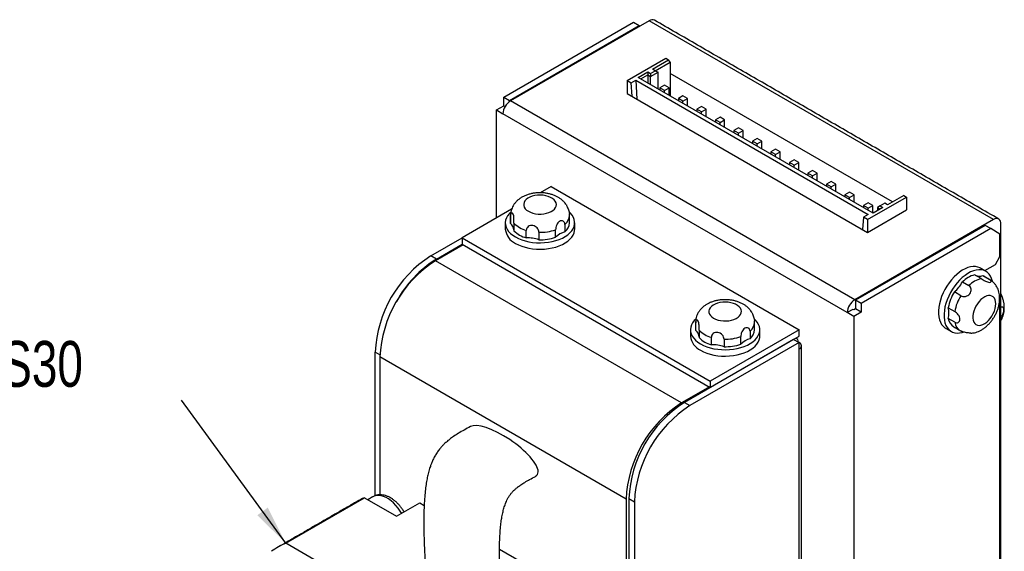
# Model space of a CAD drawing. Header units: millimetres. Extents: x 11 to 421, y 5 to 275.
# Tile 3 of 9: x 61 to 136, y 62 to 103. Entities that reach past the tile are written whole.
import ezdxf

# ---------------------------------------------------------------- set-up
doc = ezdxf.new("R2010")
doc.units = ezdxf.units.MM
doc.styles.add('SLDTEXTSTYLE0', font='TXT', dxfattribs={"width": 0.75})
doc.dimstyles.new('SLDDIMSTYLE11', dxfattribs={"dimtxt": 0, "dimasz": 3, "dimexe": 0, "dimexo": 0.0625, "dimgap": 0, "dimtad": 0, "dimtih": 1, "dimtoh": 1, "dimdec": 0, "dimrnd": 1e-09, "dimzin": 0, "dimdsep": 46, "dimtxsty": 'Standard', "dimsah": 1, "dimcen": 0.09, "dimadec": 0, "dimazin": 0, "dimtfac": 3, "dimtdec": 0, "dimtofl": 0, "dimtmove": 0, "dimatfit": 3, "dimfxl": 1, "dimtolj": 1, "dimtzin": 0, "dimarcsym": 0})

msp = doc.modelspace()

# ---------------------------------------------------------------- linework, layer by layer
at = {"color": 7, "linetype": 'Continuous', "lineweight": 30}
for p, q in [((98.1352, 97.0583), (108.0346, 102.7732)), ((98.5594, 96.8134), (108.4589, 102.5283)), ((109.2367, 102.8956), (98.6301, 96.7726)), ((108.0346, 102.7732), (108.4589, 102.5283)), ((108.4589, 102.5283), (108.5296, 102.4874)), ((135.5411, 87.7104), (109.2367, 102.8956)), ((107.5397, 98.3239), (110.5095, 100.0384)), ((109.4842, 99.2016), (110.7217, 99.9159)), ((109.6963, 99.0791), (110.8277, 99.7322)), ((110.5095, 100.0384), (110.7217, 99.9159)), ((110.8277, 99.7322), (110.7217, 99.9159)), ((110.8277, 99.7322), (110.8277, 97.1605)), ((108.3882, 98.5688), (109.1307, 98.9974)), ((126.3487, 88.2005), (108.3882, 98.5688)), ((108.6003, 98.4464), (109.1307, 98.7525)), ((109.1307, 98.9974), (109.3428, 98.875)), ((109.1307, 98.9974), (109.1307, 98.7525)), ((109.1307, 98.7525), (109.1307, 98.1402)), ((109.1307, 98.7525), (109.3428, 98.63)), ((109.3428, 98.875), (109.6963, 99.0791)), ((109.3428, 98.63), (109.9085, 98.9566)), ((109.3428, 98.875), (109.3428, 98.63)), ((109.3428, 98.0178), (109.3428, 98.63)), ((109.6963, 99.0791), (109.4842, 99.2016)), ((109.6963, 99.0791), (109.9085, 98.9566)), ((109.9085, 97.6912), (109.9085, 98.9566)), ((127.8335, 89.0576), (110.8277, 98.8748)), ((107.5397, 98.3239), (107.8579, 98.1402)), ((107.5397, 98.3239), (107.5397, 97.3441)), ((107.8579, 98.1402), (108.2114, 98.3443)), ((107.9215, 97.1236), (107.8579, 98.1402)), ((108.2114, 98.3443), (125.9598, 88.0984)), ((108.2114, 98.3443), (108.3016, 96.9042)), ((110.4035, 97.9768), (110.0499, 97.7727)), ((110.757, 97.7727), (110.4035, 97.9768)), ((98.1352, 97.0583), (98.5594, 96.8134)), ((98.1352, 96.4051), (98.1352, 97.0583)), ((107.5397, 97.3441), (125.9244, 86.7308)), ((110.0499, 97.7727), (110.0499, 97.6096)), ((110.4035, 97.5686), (110.0499, 97.7727)), ((110.4035, 97.5686), (110.757, 97.7727)), ((110.4035, 97.4055), (110.4035, 97.5686)), ((110.757, 97.2014), (110.757, 97.7727)), ((111.8177, 97.1604), (111.4641, 96.9563)), ((112.1712, 96.9563), (111.8177, 97.1604)), ((97.5695, 96.0785), (98.1352, 96.4051)), ((98.1352, 96.4051), (98.2301, 96.3503)), ((98.5594, 96.7266), (98.5594, 96.8134)), ((124.9345, 81.5874), (98.6301, 96.7726)), ((111.8177, 96.7522), (111.4641, 96.9563)), ((111.4641, 96.9563), (111.4641, 96.7931)), ((111.8177, 96.7522), (112.1712, 96.9563)), ((111.8177, 96.589), (111.8177, 96.7522)), ((112.1712, 96.3849), (112.1712, 96.9563)), ((113.2319, 96.344), (112.8783, 96.1399)), ((113.5854, 96.1399), (113.2319, 96.344)), ((97.5695, 87.8322), (97.5695, 96.0785)), ((97.5695, 96.0785), (98.0644, 95.7928)), ((124.3688, 80.6076), (98.0644, 95.7928)), ((113.2319, 95.9358), (112.8783, 96.1399)), ((112.8783, 96.1399), (112.8783, 95.9767)), ((113.2319, 95.9358), (113.5854, 96.1399)), ((113.2319, 95.7726), (113.2319, 95.9358)), ((113.5854, 95.5685), (113.5854, 96.1399)), ((114.6461, 95.5276), (114.2925, 95.3235)), ((114.6461, 95.1194), (114.2925, 95.3235)), ((114.2925, 95.3235), (114.2925, 95.1603)), ((114.9996, 95.3235), (114.6461, 95.5276)), ((114.6461, 95.1194), (114.9996, 95.3235)), ((114.6461, 94.9562), (114.6461, 95.1194)), ((114.9996, 94.7521), (114.9996, 95.3235)), ((116.0603, 94.7112), (115.7068, 94.5071)), ((115.7068, 94.5071), (115.7068, 94.3439)), ((116.0603, 94.303), (115.7068, 94.5071)), ((116.4139, 94.5071), (116.0603, 94.7112)), ((116.0603, 94.303), (116.4139, 94.5071)), ((116.0603, 94.1398), (116.0603, 94.303)), ((116.4139, 93.9357), (116.4139, 94.5071)), ((117.4745, 93.8948), (117.121, 93.6907)), ((117.4745, 93.4866), (117.121, 93.6907)), ((117.121, 93.6907), (117.121, 93.5275)), ((117.8281, 93.6907), (117.4745, 93.8948)), ((117.4745, 93.4866), (117.8281, 93.6907)), ((117.4745, 93.3234), (117.4745, 93.4866)), ((117.8281, 93.1193), (117.8281, 93.6907)), ((118.8887, 93.0784), (118.5352, 92.8743)), ((118.8887, 92.6702), (118.5352, 92.8743)), ((118.5352, 92.8743), (118.5352, 92.7111)), ((119.2423, 92.8743), (118.8887, 93.0784)), ((118.8887, 92.6702), (119.2423, 92.8743)), ((118.8887, 92.507), (118.8887, 92.6702)), ((119.2423, 92.3029), (119.2423, 92.8743)), ((120.3029, 92.262), (119.9494, 92.0579)), ((120.3029, 91.8538), (119.9494, 92.0579)), ((119.9494, 92.0579), (119.9494, 91.8947)), ((120.6565, 92.0579), (120.3029, 92.262)), ((120.3029, 91.8538), (120.6565, 92.0579)), ((120.3029, 91.6906), (120.3029, 91.8538)), ((120.6565, 91.4865), (120.6565, 92.0579)), ((121.7172, 91.4456), (121.3636, 91.2415)), ((121.7172, 91.0374), (121.3636, 91.2415)), ((121.3636, 91.2415), (121.3636, 91.0783)), ((122.0707, 91.2415), (121.7172, 91.4456)), ((121.7172, 91.0374), (122.0707, 91.2415)), ((121.7172, 90.8742), (121.7172, 91.0374)), ((122.0707, 90.6701), (122.0707, 91.2415)), ((123.1314, 90.6292), (122.7778, 90.4251)), ((123.1314, 90.221), (122.7778, 90.4251)), ((122.7778, 90.4251), (122.7778, 90.2619)), ((123.4849, 90.4251), (123.1314, 90.6292)), ((123.1314, 90.221), (123.4849, 90.4251)), ((123.4849, 89.8537), (123.4849, 90.4251)), ((101.7414, 90.2406), (100.9021, 89.7561)), ((101.7414, 90.2406), (120.6919, 79.3008)), ((123.1314, 90.0578), (123.1314, 90.221)), ((124.5456, 89.8128), (124.192, 89.6087)), ((124.5456, 89.4046), (124.192, 89.6087)), ((124.192, 89.6087), (124.192, 89.4455)), ((124.8991, 89.6087), (124.5456, 89.8128)), ((124.5456, 89.4046), (124.8991, 89.6087)), ((124.8991, 89.0373), (124.8991, 89.6087)), ((128.6822, 89.5475), (127.4447, 88.8332)), ((128.6822, 89.5475), (128.8943, 89.4251)), ((124.5456, 89.2414), (124.5456, 89.4046)), ((125.9598, 88.9964), (125.6062, 88.7923)), ((125.6062, 88.7923), (125.6062, 88.6291)), ((125.9598, 88.5882), (125.6062, 88.7923)), ((125.9244, 87.7106), (128.8943, 89.4251)), ((126.3134, 88.7923), (125.9598, 88.9964)), ((125.9598, 88.5882), (126.3134, 88.7923)), ((126.3134, 88.2209), (126.3134, 88.7923)), ((127.2326, 88.9556), (126.879, 88.7515)), ((127.4447, 88.8332), (127.2326, 88.9556)), ((128.8943, 89.4251), (128.8943, 88.4452)), ((98.7192, 88.496), (94.9532, 86.3219)), ((98.6444, 87.9884), (98.6429, 88.035)), ((125.9598, 88.0984), (125.6062, 87.8943)), ((125.9244, 86.7308), (128.8943, 88.4452)), ((125.9598, 88.425), (125.9598, 88.5882)), ((127.0912, 88.6291), (126.3487, 88.2005)), ((126.879, 88.7515), (126.6669, 88.629)), ((126.6669, 88.629), (126.879, 88.5066)), ((126.6669, 88.629), (126.6669, 88.3841)), ((126.879, 88.7515), (127.0912, 88.6291)), ((98.6429, 87.4649), (98.6444, 87.4169)), ((98.6444, 87.4169), (98.6444, 87.9884)), ((98.904, 87.4292), (98.904, 86.8576)), ((102.7984, 87.3459), (102.7984, 86.7743)), ((135.5411, 87.7104), (124.9345, 81.5874)), ((134.9047, 87.2614), (125.0052, 81.5466)), ((125.6062, 87.8943), (125.5426, 86.9512)), ((125.9244, 87.7106), (125.6062, 87.8943)), ((125.9244, 87.7106), (125.9244, 86.7308)), ((135.329, 87.0165), (134.9047, 87.2614)), ((136.1068, 46.965), (136.1068, 87.3838)), ((99.8408, 86.3168), (99.8408, 86.8884)), ((100.8096, 86.7385), (100.8096, 86.1669)), ((102.0892, 86.3649), (102.0892, 86.9365)), ((135.329, 87.0165), (125.4295, 81.3016)), ((136.0361, 86.6082), (135.329, 87.0165)), ((136.0361, 84.8934), (136.0361, 86.6082)), ((92.549, 84.9339), (94.9532, 86.3218)), ((95.0239, 85.7911), (92.9026, 84.5665)), ((92.9733, 84.689), (94.9532, 85.832)), ((94.9532, 86.3219), (113.9036, 75.382)), ((94.9532, 86.3219), (94.9532, 85.832)), ((94.9532, 85.832), (113.9036, 74.8921)), ((92.9733, 84.689), (92.549, 84.9339)), ((111.7116, 73.7083), (92.9026, 84.5665)), ((134.8678, 83.8107), (135.6825, 84.2811)), ((135.6825, 84.2811), (136.0361, 84.8934)), ((133.1635, 82.9497), (133.6585, 82.6639)), ((134.5953, 83.2047), (134.1003, 83.4904)), ((134.7145, 83.4355), (135.2095, 83.1498)), ((134.7568, 83.4129), (134.7145, 83.4355)), ((135.2095, 83.1498), (135.2507, 83.1278)), ((133.0443, 81.8999), (132.5493, 82.1856)), ((125.4295, 81.3016), (125.0052, 81.5466)), ((125.0052, 81.5466), (125.0052, 80.8933)), ((125.4295, 81.3016), (125.4295, 80.6484)), ((136.0361, 81.7906), (136.0064, 81.8077)), ((136.0361, 46.516), (136.0361, 81.7906)), ((124.7931, 80.8525), (124.3688, 80.6076)), ((124.8638, 80.3218), (124.3688, 80.6076)), ((124.8638, 80.8117), (124.7931, 80.8525)), ((125.0052, 80.8933), (124.8638, 80.8117)), ((125.4295, 80.6484), (124.8638, 80.3218)), ((125.4295, 80.6484), (125.0052, 80.8933)), ((132.0809, 80.9784), (132.5759, 80.6927)), ((112.7865, 79.8244), (112.785, 79.871)), ((112.7865, 79.2528), (112.7865, 79.8244)), ((124.8638, 80.3218), (124.8638, 39.9031)), ((132.5759, 79.8737), (132.0809, 80.1594)), ((112.785, 79.3009), (112.7865, 79.2528)), ((113.0461, 79.2651), (113.0461, 78.6935)), ((120.6919, 79.3008), (113.9036, 75.382)), ((116.9406, 79.1818), (116.9406, 78.6102)), ((120.6919, 78.8109), (120.6919, 79.3008)), ((120.2676, 78.5659), (111.9237, 73.7491)), ((120.6919, 78.321), (112.348, 73.5042)), ((113.9036, 74.8921), (120.6919, 78.8109)), ((113.9829, 78.1527), (113.9829, 78.7243)), ((114.9517, 78.5744), (114.9517, 78.0029)), ((116.2314, 78.2008), (116.2314, 78.7724)), ((120.2676, 78.5659), (120.6919, 78.321)), ((120.6919, 77.8311), (120.6919, 78.321)), ((88.3064, 66.6275), (88.3064, 77.5854)), ((88.6622, 77.38), (88.3064, 77.5854)), ((120.6919, 41.1684), (120.6919, 77.8311)), ((107.469, 66.3598), (88.6599, 77.2181)), ((88.6599, 77.2181), (88.6599, 66.6922)), ((113.9036, 75.382), (113.9036, 74.8921)), ((113.8329, 74.9329), (111.7116, 73.7083)), ((111.9237, 73.7491), (112.348, 73.5042)), ((81.4616, 63.0029), (87.472, 66.4726)), ((87.472, 66.4726), (89.9327, 65.0521)), ((107.469, 66.3598), (107.469, 52.8869)), ((107.6811, 66.4007), (108.1054, 66.1557)), ((107.6811, 66.4007), (107.6811, 52.7645)), ((89.9327, 65.0521), (91.7005, 66.0726)), ((91.7005, 66.0726), (92.045, 65.8737)), ((108.1054, 66.1557), (108.1054, 40.1081)), ((83.9223, 61.5823), (81.4616, 63.0029)), ((97.7955, 62.554), (104.4284, 58.7249))]:
    msp.add_line(p, q, dxfattribs=at)
at = {"color": 7, "linetype": 'Continuous', "lineweight": 30, "flags": 128}
for points in [[(100.009, 88.3428), (100.1711, 88.2639), (100.3539, 88.202), (100.5523, 88.1588), (100.7604, 88.1355), (100.9724, 88.1329), (101.1821, 88.151), (101.3835, 88.1893), (101.5707, 88.2468), (101.7384, 88.3216), (101.8819, 88.4118), (101.9968, 88.5146), (102.08, 88.6272), (102.1291, 88.7462), (102.1426, 88.8684), (102.1201, 88.9901), (102.0624, 89.1078), (101.9709, 89.2183), (101.8485, 89.3182), (101.6986, 89.4048), (101.5255, 89.4754), (101.3342, 89.5282), (101.1302, 89.5615), (100.9194, 89.5745), (100.7078, 89.5667), (100.5016, 89.5384), (100.3065, 89.4904), (100.1284, 89.424), (99.9723, 89.3412), (99.8426, 89.2444), (99.7432, 89.1363), (99.6768, 89.02), (99.6454, 88.899), (99.6499, 88.7766), (99.6902, 88.6565), (99.765, 88.5419), (99.8723, 88.4364), (100.009, 88.3428)], [(98.6504, 88.2801), (98.5317, 88.1595), (98.4099, 87.9996), (98.3206, 87.8327), (98.2647, 87.661), (98.2431, 87.4868), (98.2561, 87.3123), (98.3034, 87.1398), (98.3845, 86.9715), (98.4983, 86.8096), (98.6433, 86.6563), (98.8176, 86.5136), (99.019, 86.3832)], [(99.019, 86.3832), (99.2448, 86.2669), (99.4921, 86.1663), (99.7577, 86.0826), (100.0381, 86.0169), (100.3296, 85.9701), (100.6284, 85.9428), (100.9307, 85.9353), (101.2325, 85.9477), (101.5299, 85.98), (101.8189, 86.0316), (102.0959, 86.1019), (102.3573, 86.1899), (102.5995, 86.2946), (102.8194, 86.4145), (103.0143, 86.5482), (103.1815, 86.6937), (103.3189, 86.8494), (103.4246, 87.013), (103.4973, 87.1826), (103.5361, 87.3558), (103.5404, 87.5305), (103.5102, 87.7043), (103.4459, 87.8749), (103.3483, 88.0403), (103.2187, 88.1981), (103.122, 88.2922)], [(99.019, 85.8933), (99.2448, 85.777), (99.4921, 85.6764), (99.7577, 85.5927), (100.0381, 85.527), (100.3296, 85.4802), (100.6284, 85.4528), (100.9307, 85.4454), (101.2325, 85.4578), (101.5299, 85.4901), (101.8189, 85.5417), (102.0959, 85.6119), (102.3573, 85.7), (102.5995, 85.8047), (102.8194, 85.9246), (103.0143, 86.0582), (103.1815, 86.2038), (103.3189, 86.3594), (103.4246, 86.5231), (103.4973, 86.6927), (103.5361, 86.8659), (103.5429, 86.975)], [(134.5325, 84.0042), (134.5136, 84.0148), (134.3519, 84.0833), (134.1753, 84.1208), (133.9861, 84.1268), (133.7867, 84.1014), (133.5798, 84.0447), (133.368, 83.9577), (133.1541, 83.8412), (132.941, 83.697), (132.7313, 83.5269), (132.5278, 83.3331), (132.3332, 83.1181), (132.15, 82.8848), (131.9805, 82.6361), (131.8271, 82.3754), (131.6917, 82.1059), (131.576, 81.8313), (131.4816, 81.5551), (131.4097, 81.2809), (131.3613, 81.0123), (131.3369, 80.7527), (131.3369, 80.5057), (131.3613, 80.2743), (131.4097, 80.0616), (131.4816, 79.8705), (131.576, 79.7032), (131.6917, 79.5622), (131.8271, 79.4491), (131.8828, 79.4142)], [(135.4619, 82.9859), (135.457, 83.008), (135.3968, 83.2102), (135.3135, 83.3897), (135.2083, 83.5441), (135.0825, 83.6714), (134.9379, 83.7699), (134.7762, 83.8384), (134.5996, 83.8759), (134.4103, 83.8819), (134.211, 83.8565), (134.004, 83.7998), (133.7923, 83.7127), (133.5784, 83.5963), (133.3652, 83.4521), (133.1555, 83.282), (132.9521, 83.0882), (132.7575, 82.8732), (132.5742, 82.6399), (132.4048, 82.3912), (132.2514, 82.1304), (132.1159, 81.861), (132.0003, 81.5864), (131.9059, 81.3102), (131.834, 81.036), (131.7855, 80.7673), (131.7611, 80.5078), (131.7611, 80.2608), (131.7855, 80.0294), (131.834, 79.8167), (131.9059, 79.6255), (132.0003, 79.4583), (132.1159, 79.3172), (132.2514, 79.2042), (132.4048, 79.1206), (132.5742, 79.0675), (132.7575, 79.0457), (132.9521, 79.0554), (133.1555, 79.0965), (133.2275, 79.118)], [(114.1511, 80.1787), (114.3132, 80.0998), (114.4961, 80.0379), (114.6944, 79.9947), (114.9026, 79.9714), (115.1145, 79.9688), (115.3242, 79.987), (115.5256, 80.0253), (115.7128, 80.0827), (115.8806, 80.1575), (116.024, 80.2477), (116.139, 80.3505), (116.2222, 80.4631), (116.2712, 80.5822), (116.2847, 80.7043), (116.2623, 80.826), (116.2045, 80.9438), (116.1131, 81.0542), (115.9907, 81.1541), (115.8407, 81.2407), (115.6676, 81.3113), (115.4763, 81.3641), (115.2724, 81.3975), (115.0615, 81.4104), (114.8499, 81.4026), (114.6437, 81.3743), (114.4487, 81.3263), (114.2705, 81.2599), (114.1144, 81.1771), (113.9847, 81.0803), (113.8853, 80.9722), (113.8189, 80.8559), (113.7875, 80.7349), (113.792, 80.6125), (113.8323, 80.4924), (113.9072, 80.3779), (114.0145, 80.2723), (114.1511, 80.1787)], [(135.7179, 81.2806), (135.7052, 81.4457), (135.6674, 81.5915), (135.6056, 81.7136), (135.5217, 81.8085), (135.418, 81.8736), (135.2974, 81.907), (135.1636, 81.9076), (135.0202, 81.8756), (134.8715, 81.8117), (134.7217, 81.7179), (134.5752, 81.5968), (134.4361, 81.452), (134.3084, 81.2875), (134.1959, 81.1082), (134.1017, 80.9191), (134.0286, 80.7258), (133.9786, 80.5337), (133.9533, 80.3485), (133.9533, 80.1753), (133.9786, 80.0193), (134.0286, 79.8849), (134.1017, 79.776), (134.1959, 79.6957), (134.3084, 79.6463), (134.4361, 79.6292), (134.5752, 79.645), (134.7217, 79.6931), (134.8715, 79.7722), (135.0202, 79.88), (135.1636, 80.0135), (135.2974, 80.1687), (135.418, 80.3412), (135.5217, 80.5261), (135.6056, 80.718), (135.6674, 80.9114), (135.7052, 81.1007), (135.7179, 81.2806)], [(112.7925, 80.116), (112.6738, 79.9954), (112.5521, 79.8355), (112.4627, 79.6686), (112.4069, 79.4969), (112.3853, 79.3227), (112.3982, 79.1482), (112.4456, 78.9757), (112.5267, 78.8074), (112.6404, 78.6455), (112.7854, 78.4922), (112.9598, 78.3495), (113.1612, 78.2191)], [(113.1612, 78.2191), (113.387, 78.1029), (113.6343, 78.0022), (113.8998, 77.9185), (114.1802, 77.8528), (114.4717, 77.806), (114.7705, 77.7787), (115.0728, 77.7712), (115.3746, 77.7837), (115.672, 77.8159), (115.9611, 77.8675), (116.2381, 77.9378), (116.4994, 78.0258), (116.7416, 78.1305), (116.9616, 78.2505), (117.1564, 78.3841), (117.3236, 78.5297), (117.461, 78.6853), (117.5667, 78.8489), (117.6395, 79.0185), (117.6783, 79.1917), (117.6826, 79.3664), (117.6524, 79.5402), (117.5881, 79.7109), (117.4905, 79.8762), (117.3609, 80.034), (117.2641, 80.1281)], [(113.1612, 77.7292), (113.387, 77.6129), (113.6343, 77.5123), (113.8998, 77.4286), (114.1802, 77.3629), (114.4717, 77.3161), (114.7705, 77.2888), (115.0728, 77.2813), (115.3746, 77.2937), (115.672, 77.326), (115.9611, 77.3776), (116.2381, 77.4479), (116.4994, 77.5359), (116.7416, 77.6406), (116.9616, 77.7605), (117.1564, 77.8942), (117.3236, 78.0397), (117.461, 78.1954), (117.5667, 78.359), (117.6395, 78.5286), (117.6783, 78.7018), (117.685, 78.8109)], [(90.3256, 65.2788), (90.2172, 65.4552), (90.0592, 65.6791), (89.888, 65.8866), (89.7063, 66.0745), (89.5171, 66.2398), (89.3233, 66.38), (89.1279, 66.4928), (88.9341, 66.5764), (88.7449, 66.6295), (88.5632, 66.6513), (88.3921, 66.6415), (88.234, 66.6001), (88.1257, 66.5488)]]:
    msp.add_lwpolyline(points, dxfattribs=at)
at = {"color": 7, "linetype": 'Continuous', "lineweight": 30}
for centre, radius, start, end in [((109.4711, 102.5685), 0.4024, 65.692881, 125.617577), ((99.2926, 95.7369), 1.2294, 122.605478, 177.394522), ((102.1987, 88.0761), 0.945, 309.397838, 357.678014), ((98.1671, 86.8518), 0.7397, 4.969999, 49.811428), ((100.386, 88.9146), 2.0983, 225.066296, 254.93908), ((102.1984, 87.5047), 0.9453, 309.4025, 357.587194), ((135.7619, 87.4397), 0.3494, 350.785963, 129.203285), ((99.6007, 87.13), 1.3667, 186.510457, 244.809684), ((100.386, 88.343), 2.0983, 225.066296, 254.93908), ((100.9115, 90.3148), 3.5777, 268.367362, 289.218716), ((103.2341, 85.2006), 1.6329, 105.47514, 134.519483), ((99.9061, 83.5323), 2.7852, 71.070623, 91.343299), ((100.9115, 89.7432), 3.5777, 268.367362, 289.218716), ((97.5177, 77.1663), 9.2208, 122.605478, 177.394522), ((97.8712, 76.7989), 9.2208, 122.605478, 177.394522), ((97.557, 77.3385), 8.6626, 121.947285, 151.580189), ((130.7199, 84.2851), 2.7847, 311.067246, 331.343611), ((134.6453, 81.4646), 2.0979, 105.058556, 134.936068), ((135.1403, 81.1788), 2.0979, 105.058556, 134.936068), ((134.4639, 84.1316), 0.7399, 244.977194, 289.802002), ((135.5952, 80.3094), 3.5773, 148.36734, 169.2213), ((125.597, 80.5517), 1.2294, 122.605478, 177.394522), ((136.0901, 80.0236), 3.5773, 148.36734, 169.2213), ((130.5001, 80.5689), 1.6331, 345.47787, 14.52213), ((116.3408, 79.912), 0.945, 309.397838, 357.678014), ((133.0138, 80.3139), 0.9456, 189.405587, 237.589927), ((133.5084, 80.0281), 0.9452, 189.400485, 237.689363), ((112.3092, 78.6877), 0.7397, 4.969999, 49.811428), ((114.5281, 80.7505), 2.0983, 225.066296, 254.93908), ((116.3405, 79.3407), 0.9453, 309.4025, 357.587194), ((113.7429, 78.9659), 1.3667, 186.510457, 244.809684), ((114.5281, 80.1789), 2.0983, 225.066296, 254.93908), ((115.0537, 82.1507), 3.5777, 268.367362, 289.218716), ((117.3763, 77.0365), 1.6329, 105.47514, 134.519483), ((120.3577, 78.404), 0.2668, 350.881296, 73.966876), ((120.5989, 78.076), 0.262, 290.783421, 69.216579), ((114.0482, 75.3682), 2.7852, 71.070623, 91.343299), ((115.0537, 81.5791), 3.5777, 268.367362, 289.218716), ((116.8924, 65.9815), 9.2208, 122.605478, 177.394522), ((116.6803, 65.9407), 9.2208, 122.605478, 177.394522), ((117.3167, 65.7366), 9.2208, 122.605478, 177.394522), ((90.0547, 60.7585), 6.2707, 114.322127, 119.993644), ((84.0414, 57.2944), 6.2643, 114.320025, 125.690727)]:
    msp.add_arc(centre, radius, start, end, dxfattribs=at)
for start_param, end_param in [(0.2187009, 2.9747058), (6.1118406, 6.5018862)]:
    msp.add_ellipse((98.0644, 70.0063), major_axis=(2.623, -1.78), ratio=0.327522, start_param=start_param, end_param=end_param, dxfattribs=at)
for points in [[(135.9411, 87.7501), (109.6367, 102.9352)], [(98.6429, 88.0365), (98.6429, 87.4649)], [(103.1404, 88.0389), (103.1361, 88.1311)], [(103.1429, 87.4649), (103.1429, 88.0365)], [(98.2429, 87.4649), (98.2429, 86.975)], [(103.5429, 86.975), (103.5429, 87.4649)], [(134.9568, 83.7593), (134.5325, 84.0042)], [(135.2518, 83.1271), (134.7568, 83.4129)], [(112.785, 79.8724), (112.785, 79.3009)], [(117.2825, 79.8748), (117.2782, 79.967)], [(117.285, 79.3009), (117.285, 79.8724)], [(112.385, 79.3009), (112.385, 78.8109)], [(117.685, 78.8109), (117.685, 79.3009)], [(131.8828, 79.4142), (132.307, 79.1692)], [(132.507, 79.5157), (133.002, 79.2299)], [(133.0053, 79.2305), (133.0871, 79.1887)], [(120.4969, 78.6365), (120.4433, 78.6674)], [(120.8676, 41.4133), (120.8676, 78.076)], [(88.1257, 66.5488), (87.7328, 66.322)], [(86.9199, 66.1894), (80.9095, 62.7197)]]:
    msp.add_open_spline(points, degree=1, dxfattribs=at)
for points, knots in [([(102.8996, 88.8332), (102.8718, 88.8754), (102.8051, 88.9766), (102.6727, 89.1195), (102.5069, 89.2644), (102.317, 89.394), (102.1051, 89.507), (101.8734, 89.6011), (101.6265, 89.6743), (101.3692, 89.7257), (101.1059, 89.7547), (100.8397, 89.7614), (100.5736, 89.7457), (100.3099, 89.7074), (100.0513, 89.6456), (99.8002, 89.5594), (99.5687, 89.4513), (99.3615, 89.3248), (99.1821, 89.1847), (99.0268, 89.0298), (98.8966, 88.8621), (98.7923, 88.6835), (98.7109, 88.4894), (98.6606, 88.2824), (98.6391, 88.1263), (98.6442, 88.0443), (98.6448, 88.0338)], [0, 0, 0, 0, 0.02871193, 0.06895599, 0.11049776, 0.15358758, 0.19820607, 0.24399054, 0.29034019, 0.33669547, 0.38292095, 0.42908743, 0.47538124, 0.52198589, 0.56913095, 0.61703733, 0.66579492, 0.70998256, 0.7529284, 0.79440807, 0.83452887, 0.87355858, 0.91179877, 0.95352139, 0.99410158, 1, 1, 1, 1]), ([(102.9004, 88.8338), (102.9037, 88.8292), (102.9136, 88.8154), (102.9489, 88.7383), (103.0039, 88.616), (103.0656, 88.4625), (103.1148, 88.3016), (103.1367, 88.1893), (103.1388, 88.1374), (103.1391, 88.1312)], [0, 0, 0, 0, 0.0891058, 0.2665278, 0.4499097, 0.6314715, 0.8057823, 0.9768768, 1, 1, 1, 1]), ([(98.904, 87.4292), (98.904, 87.5374), (98.9073, 87.6757), (98.8965, 87.9323), (98.8792, 88.0489), (98.8112, 88.1955), (98.7609, 88.226), (98.6748, 88.1757), (98.6444, 88.0967), (98.6444, 87.9884)], [0, 0, 0, 0, 0.25, 0.25, 0.5, 0.5, 0.75, 0.75, 1, 1, 1, 1]), ([(100.8096, 86.7385), (100.8096, 86.8468), (100.7629, 86.9705), (100.5939, 87.1672), (100.4713, 87.2372), (100.2176, 87.2766), (100.0869, 87.2468), (99.8958, 87.1041), (99.8408, 86.9967), (99.8408, 86.8884)], [0, 0, 0, 0, 0.25, 0.25, 0.5, 0.5, 0.75, 0.75, 1, 1, 1, 1]), ([(102.7984, 87.3459), (102.7984, 87.4542), (102.7485, 87.5457), (102.5903, 87.6333), (102.485, 87.6274), (102.2992, 87.5203), (102.2189, 87.4201), (102.1139, 87.1788), (102.0892, 87.0447), (102.0892, 86.9365)], [0, 0, 0, 0, 0.25, 0.25, 0.5, 0.5, 0.75, 0.75, 1, 1, 1, 1]), ([(134.5953, 83.2047), (134.689, 83.1506), (134.8071, 83.0786), (135.0347, 82.9597), (135.1444, 82.9164), (135.3054, 82.9019), (135.3569, 82.9302), (135.3564, 83.0298), (135.3033, 83.0957), (135.2095, 83.1498)], [0, 0, 0, 0, 0.25, 0.25, 0.5, 0.5, 0.75, 0.75, 1, 1, 1, 1]), ([(136.0108, 81.6888), (136.0096, 81.7413), (136.0069, 81.8707), (135.9794, 82.0708), (135.9249, 82.2838), (135.8463, 82.4815), (135.7453, 82.6623), (135.6192, 82.8313), (135.4663, 82.9802), (135.339, 83.0804), (135.2616, 83.1194), (135.2485, 83.126)], [0, 0, 0, 0, 0.0912255, 0.2247922, 0.3537622, 0.478474, 0.5997384, 0.7184907, 0.848171, 0.9742556, 1, 1, 1, 1]), ([(133.0443, 81.8999), (133.1381, 81.8457), (133.2686, 81.8243), (133.5234, 81.8723), (133.6453, 81.9435), (133.8063, 82.1435), (133.8458, 82.2716), (133.8178, 82.5084), (133.7523, 82.6098), (133.6585, 82.6639)], [0, 0, 0, 0, 0.25, 0.25, 0.5, 0.5, 0.75, 0.75, 1, 1, 1, 1]), ([(136.1068, 80.0067), (136.1215, 80.0287), (136.1748, 80.1083), (136.2422, 80.2612), (136.3091, 80.4633), (136.3507, 80.6799), (136.3682, 80.9089), (136.36, 81.149), (136.3259, 81.3968), (136.2652, 81.647), (136.1925, 81.8688), (136.1313, 82.0029), (136.1068, 82.0565)], [0, 0, 0, 0, 0.0382968, 0.1383161, 0.2406613, 0.3463059, 0.4558856, 0.5693507, 0.6857792, 0.8036442, 0.9215242, 1, 1, 1, 1]), ([(117.0418, 80.6692), (117.014, 80.7113), (116.9472, 80.8125), (116.8148, 80.9554), (116.6491, 81.1004), (116.4591, 81.2299), (116.2472, 81.3429), (116.0156, 81.437), (115.7686, 81.5103), (115.5113, 81.5616), (115.248, 81.5906), (114.9818, 81.5973), (114.7157, 81.5817), (114.4521, 81.5433), (114.1934, 81.4816), (113.9423, 81.3953), (113.7108, 81.2873), (113.5036, 81.1607), (113.3242, 81.0206), (113.1689, 80.8657), (113.0387, 80.6981), (112.9344, 80.5195), (112.8531, 80.3253), (112.8028, 80.1183), (112.7812, 79.9622), (112.7863, 79.8802), (112.787, 79.8698)], [0, 0, 0, 0, 0.0287119, 0.068956, 0.1104978, 0.1535876, 0.1982061, 0.2439905, 0.2903402, 0.3366955, 0.3829209, 0.4290874, 0.4753812, 0.5219859, 0.5691309, 0.6170373, 0.6657949, 0.7099826, 0.7529284, 0.7944081, 0.8345289, 0.8735586, 0.9117988, 0.9535214, 0.9941016, 1, 1, 1, 1]), ([(133.8136, 79.042), (133.8663, 79.0453), (133.9896, 79.0531), (134.1818, 79.0976), (134.3902, 79.1695), (134.5973, 79.2702), (134.801, 79.3981), (134.998, 79.5525), (135.1845, 79.7304), (135.3571, 79.9282), (135.5134, 80.1422), (135.6516, 80.3698), (135.7705, 80.6084), (135.8683, 80.8562), (135.9434, 81.1113), (135.9918, 81.3646), (136.0093, 81.5577), (136.0105, 81.6633), (136.0108, 81.6888)], [0, 0, 0, 0, 0.04431061, 0.10376372, 0.16514767, 0.22882191, 0.29474173, 0.36235699, 0.43077154, 0.49918221, 0.56740117, 0.63554032, 0.70387818, 0.77268308, 0.84229723, 0.9130429, 0.97898338, 1, 1, 1, 1]), ([(117.0425, 80.6697), (117.0458, 80.6651), (117.0557, 80.6513), (117.091, 80.5743), (117.1461, 80.4519), (117.2077, 80.2984), (117.257, 80.1375), (117.2789, 80.0252), (117.281, 79.9733), (117.2812, 79.9671)], [0, 0, 0, 0, 0.0891058, 0.2665278, 0.4499097, 0.6314715, 0.8057823, 0.9768768, 1, 1, 1, 1]), ([(132.5759, 79.8737), (132.6697, 79.8195), (132.7739, 79.817), (132.9289, 79.9103), (132.9764, 80.0044), (132.9765, 80.2189), (132.9299, 80.3386), (132.7735, 80.5502), (132.6697, 80.6385), (132.5759, 80.6927)], [0, 0, 0, 0, 0.25, 0.25, 0.5, 0.5, 0.75, 0.75, 1, 1, 1, 1]), ([(136.1068, 80.2213), (136.1182, 80.2302), (136.1666, 80.2678), (136.2315, 80.3764), (136.2925, 80.5287), (136.3247, 80.6885), (136.3318, 80.8352), (136.313, 80.953), (136.2644, 81.0223), (136.1948, 81.0423), (136.1333, 81.0206), (136.1068, 81.0113)], [0, 0, 0, 0, 0.0376305, 0.1599786, 0.2810027, 0.4020263, 0.5270423, 0.6562576, 0.7841906, 0.9070142, 1, 1, 1, 1]), ([(113.0461, 79.2651), (113.0461, 79.3733), (113.0494, 79.5116), (113.0386, 79.7682), (113.0213, 79.8848), (112.9533, 80.0314), (112.903, 80.0619), (112.817, 80.0116), (112.7865, 79.9327), (112.7865, 79.8244)], [0, 0, 0, 0, 0.25, 0.25, 0.5, 0.5, 0.75, 0.75, 1, 1, 1, 1]), ([(114.9517, 78.5744), (114.9517, 78.6827), (114.905, 78.8065), (114.736, 79.0032), (114.6134, 79.0732), (114.3597, 79.1125), (114.229, 79.0827), (114.038, 78.9401), (113.9829, 78.8326), (113.9829, 78.7243)], [0, 0, 0, 0, 0.25, 0.25, 0.5, 0.5, 0.75, 0.75, 1, 1, 1, 1]), ([(116.9406, 79.1818), (116.9406, 79.2901), (116.8906, 79.3816), (116.7324, 79.4692), (116.6272, 79.4633), (116.4414, 79.3562), (116.361, 79.256), (116.256, 79.0147), (116.2314, 78.8807), (116.2314, 78.7724)], [0, 0, 0, 0, 0.25, 0.25, 0.5, 0.5, 0.75, 0.75, 1, 1, 1, 1]), ([(133.8136, 79.0413), (133.808, 79.0408), (133.7911, 79.0391), (133.7067, 79.047), (133.5732, 79.0606), (133.4094, 79.0839), (133.2454, 79.1217), (133.1372, 79.1589), (133.0912, 79.183), (133.0857, 79.1859)], [0, 0, 0, 0, 0.089287, 0.2666417, 0.4499539, 0.6314468, 0.8056914, 0.9767209, 1, 1, 1, 1]), ([(95.5797, 71.907), (95.4173, 71.8194), (95.1126, 71.6551), (94.6829, 71.4075), (94.3129, 71.1713), (94.0038, 70.9475), (93.7484, 70.738), (93.5415, 70.546), (93.3635, 70.3599), (93.1926, 70.1578), (93.0197, 69.9195), (92.8545, 69.6471), (92.7125, 69.3668), (92.6019, 69.1066), (92.5199, 68.8834), (92.4562, 68.6891), (92.4006, 68.5006), (92.333, 68.2436), (92.2575, 67.9003), (92.182, 67.4578), (92.1176, 66.9445), (92.0676, 66.3582), (92.0302, 65.6427), (92.0084, 64.8051), (92.0139, 63.8518), (92.0469, 62.8476), (92.0819, 62.1638), (92.0998, 61.8142)], [0, 0, 0, 0, 0.0512846, 0.0962221, 0.1347259, 0.1667941, 0.1928949, 0.2152195, 0.2342761, 0.2534101, 0.2767156, 0.3018511, 0.3260127, 0.3485284, 0.3669663, 0.381438, 0.3964984, 0.413579, 0.4452404, 0.4823917, 0.5259237, 0.5778043, 0.6368073, 0.7176219, 0.8054133, 0.9005303, 1, 1, 1, 1]), ([(97.8744, 59.4744), (97.8561, 59.8265), (97.8211, 60.5012), (97.7892, 61.4837), (97.787, 62.3977), (97.8095, 63.1861), (97.8444, 63.8406), (97.8894, 64.3583), (97.9473, 64.8052), (98.0189, 65.2087), (98.1066, 65.5812), (98.1991, 65.8792), (98.2863, 66.1075), (98.3672, 66.2914), (98.4686, 66.4872), (98.592, 66.6816), (98.7314, 66.8579), (98.8806, 67.0166), (99.0394, 67.1624), (99.2199, 67.3083), (99.4507, 67.4731), (99.7499, 67.6631), (100.1235, 67.8767), (100.3991, 68.025), (100.5488, 68.1055)], [0, 0, 0, 0, 0.1160591, 0.2224379, 0.3201334, 0.4085714, 0.4704386, 0.5234142, 0.5668367, 0.6048008, 0.6426286, 0.6749792, 0.6902484, 0.7078547, 0.7273595, 0.7469036, 0.7667233, 0.7871235, 0.8079761, 0.8303763, 0.859536, 0.8971932, 0.9441481, 1, 1, 1, 1]), ([(90.5067, 65.3834), (90.4936, 65.4074), (90.4386, 65.5077), (90.3243, 65.6741), (90.1659, 65.8789), (89.9927, 66.0668), (89.8078, 66.2361), (89.6122, 66.384), (89.4076, 66.5075), (89.1962, 66.6032), (88.9889, 66.6656), (88.7908, 66.6958), (88.5987, 66.6975), (88.4102, 66.6675), (88.2493, 66.6168), (88.1617, 66.5655), (88.1288, 66.5463)], [0, 0, 0, 0, 0.0248054, 0.1038717, 0.1831314, 0.2627646, 0.3429566, 0.423856, 0.5055035, 0.5876622, 0.669397, 0.7410084, 0.8101932, 0.8848113, 0.9567235, 1, 1, 1, 1])]:
    msp.add_open_spline(points, degree=3, knots=knots, dxfattribs=at)

# ---------------------------------------------------------------- texts
at = {"color": 7, "linetype": 'Continuous', "lineweight": 0, "insert": (43.7323, 78.4412), "char_height": 3.5, "attachment_point": 1, "style": 'SLDTEXTSTYLE0'}
msp.add_mtext('CM1-X-11S30', dxfattribs=at)

# ---------------------------------------------------------------- leaders
at = {"color": 7, "linetype": 'Continuous', "lineweight": 0}
msp.add_leader([(81.4616, 63.0029), (73.51, 73.9287)], dimstyle='SLDDIMSTYLE11', dxfattribs=at)

doc.saveas('drawing.dxf')
